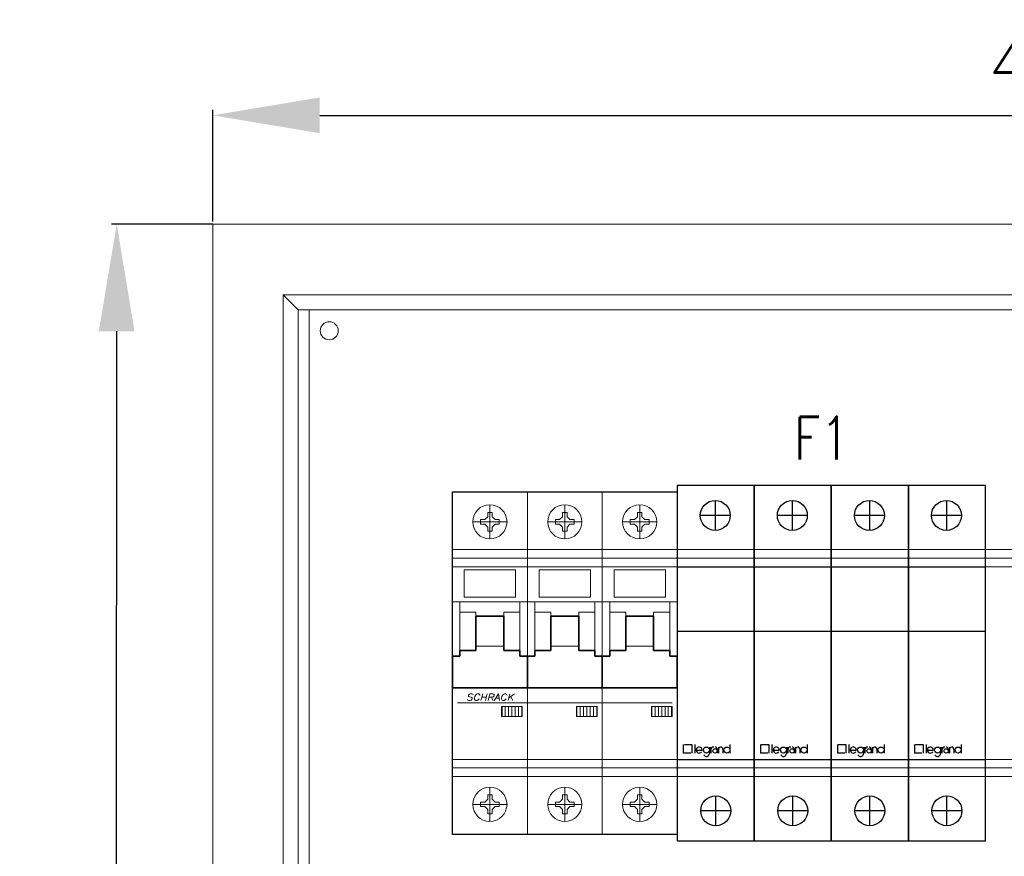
# Model space of a CAD drawing. Extents: x -286 to 6751, y -6190 to 318.
# Tile 5 of 7: x 5636 to 5866, y -4266 to -4071. Entities that reach past the tile are written whole.
import ezdxf
from ezdxf.enums import TextEntityAlignment as Align

# ---------------------------------------------------------------- set-up
doc = ezdxf.new("R2010")
doc.units = 0
doc.set_wipeout_variables(frame=1)
doc.layers.get('defpoints').update_dxf_attribs({"color": 8})
for name, color, linetype, lineweight in [('2DE_TXTNUM', 11, 'Continuous', 18), ('schrack-details', 4, 'Continuous', 5), ('schrack-movparts', 5, 'Continuous', 35), ('schrack-others', 2, 'Continuous', 13), ('schrack-outline', 1, 'Continuous', 25)]:
    doc.layers.add(name, color=color, linetype=linetype, lineweight=lineweight)
doc.layers.add('_HRS_E_Schematy', color=2, linetype='Continuous')
doc.layers.add('CP_WIPEOUT', color=254, linetype='Continuous')
doc.styles.add('arial', font='romans.shx', dxfattribs={"width": 0.7})
doc.styles.add('CP_ATTR', font='arial.ttf')
doc.styles.add('logo', font='romans.shx', dxfattribs={"oblique": 15, "height": 1.5})
doc.styles.get("Standard").update_dxf_attribs({"font": 'romans.shx'})
doc.dimstyles.new('ISO-25', dxfattribs={"dimtxt": 2.5, "dimasz": 2.5, "dimexe": 1.25, "dimexo": 0.625, "dimtad": 1, "dimtxsty": 'Standard', "dimcen": 2.5, "dimadec": 0, "dimazin": 0, "dimtfac": 1, "dimtmove": 0, "dimatfit": 3, "dimfxl": 0, "dimarcsym": 0})

# ---------------------------------------------------------------- blocks, each defined once
blk = doc.blocks.new('*U59')
at = {"layer": 'schrack-details'}
h = blk.add_hatch(dxfattribs=at)
h.set_pattern_fill('ANSI31', color=256, scale=0.25, angle=45, style=0)
h.set_pattern_definition([(90, (69772983.81142011, 70824706.6273988), (-0.79375, 1.665334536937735e-16), [])])
h.paths.add_polyline_path([(11.48462606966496, 12.39364209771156), (11.48462606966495, 10.02787838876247), (16.32273769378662, 10.02787838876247), (16.32273769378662, 12.39364209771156)])
h = blk.add_hatch(dxfattribs=at)
h.set_pattern_fill('ANSI31', color=256, scale=0.25, angle=45, style=0)
h.set_pattern_definition([(90, (69773001.31142011, 70824706.6273988), (-0.79375, 1.665334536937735e-16), [])])
h.paths.add_polyline_path([(28.98462606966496, 12.39364209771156), (28.98462606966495, 10.02787838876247), (33.82273769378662, 10.02787838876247), (33.82273769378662, 12.39364209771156)])
h = blk.add_hatch(dxfattribs=at)
h.set_pattern_fill('ANSI31', color=256, scale=0.25, angle=45, style=0)
h.set_pattern_definition([(90, (69773018.81142011, 70824706.6273988), (-0.79375, 1.665334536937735e-16), [])])
h.paths.add_polyline_path([(46.48462606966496, 12.39364209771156), (46.48462606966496, 10.02787838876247), (51.32273769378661, 10.02787838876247), (51.32273769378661, 12.39364209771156)])
for p, q in [((8.235000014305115, 57.70000000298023), (8.235000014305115, 56.7032694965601)), ((8.75, 57.70000000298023), (8.235000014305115, 57.70000000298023)), ((8.75, 59.5), (8.75, 51.5)), ((9.265000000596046, 57.70000000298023), (8.75, 57.70000000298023)), ((9.265000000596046, 56.70326948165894), (9.265000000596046, 57.70000000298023)), ((25.73500001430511, 57.70000000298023), (25.73500001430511, 56.7032694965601)), ((26.25, 57.70000000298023), (25.73500001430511, 57.70000000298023)), ((26.25, 59.5), (26.25, 51.5)), ((26.76500000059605, 57.70000000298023), (26.25, 57.70000000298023)), ((26.76500000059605, 56.70326948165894), (26.76500000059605, 57.70000000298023)), ((43.75, 57.70000000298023), (43.23500001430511, 57.70000000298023)), ((43.23500001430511, 57.70000000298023), (43.23500001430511, 56.7032694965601)), ((43.75, 59.5), (43.75, 51.5)), ((44.26500000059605, 57.70000000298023), (43.75, 57.70000000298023)), ((44.26500000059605, 56.70326948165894), (44.26500000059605, 57.70000000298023)), ((12.75, 55.5), (4.75, 55.5)), ((7.546730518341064, 56.01500000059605), (6.550000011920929, 56.01500000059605)), ((6.550000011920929, 56.01500000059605), (6.550000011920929, 55.5)), ((6.550000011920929, 55.5), (6.550000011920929, 54.98499999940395)), ((8.235000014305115, 56.7032694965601), (7.546730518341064, 56.01500000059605)), ((9.264999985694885, 56.7032694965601), (9.953269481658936, 56.01500000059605)), ((10.95000000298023, 56.01500000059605), (9.953269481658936, 56.01500000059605)), ((10.95000000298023, 55.5), (10.95000000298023, 56.01500000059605)), ((10.95000000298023, 54.98499999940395), (10.95000000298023, 55.5)), ((30.25, 55.5), (22.25, 55.5)), ((25.04673051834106, 56.01500000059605), (24.05000001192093, 56.01500000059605)), ((24.05000001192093, 56.01500000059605), (24.05000001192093, 55.5)), ((24.05000001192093, 55.5), (24.05000001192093, 54.98499999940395)), ((25.73500001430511, 56.7032694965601), (25.04673051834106, 56.01500000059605)), ((26.76499998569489, 56.7032694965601), (27.45326948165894, 56.01500000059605)), ((28.45000000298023, 56.01500000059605), (27.45326948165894, 56.01500000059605)), ((28.45000000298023, 55.5), (28.45000000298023, 56.01500000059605)), ((28.45000000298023, 54.98499999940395), (28.45000000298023, 55.5)), ((47.75, 55.5), (39.75, 55.5)), ((41.55000001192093, 56.01500000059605), (41.55000001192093, 55.5)), ((42.54673051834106, 56.01500000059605), (41.55000001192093, 56.01500000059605)), ((41.55000001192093, 55.5), (41.55000001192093, 54.98499999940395)), ((43.23500001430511, 56.7032694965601), (42.54673051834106, 56.01500000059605)), ((44.26499998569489, 56.7032694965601), (44.95326948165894, 56.01500000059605)), ((45.95000000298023, 56.01500000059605), (44.95326948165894, 56.01500000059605)), ((45.95000000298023, 55.5), (45.95000000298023, 56.01500000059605)), ((45.95000000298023, 54.98499999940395), (45.95000000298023, 55.5)), ((6.550000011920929, 54.98499999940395), (7.546730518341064, 54.98499999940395)), ((8.235000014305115, 54.2967305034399), (7.546730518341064, 54.98499999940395)), ((8.235000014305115, 54.2967305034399), (8.235000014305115, 53.30000001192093)), ((8.235000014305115, 53.30000001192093), (8.75, 53.30000001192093)), ((8.75, 53.30000001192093), (9.265000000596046, 53.30000001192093)), ((9.264999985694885, 54.2967305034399), (9.953269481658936, 54.98499999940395)), ((9.265000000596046, 53.30000001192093), (9.265000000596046, 54.29673051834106)), ((9.953269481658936, 54.98499999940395), (10.95000000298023, 54.98499999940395)), ((24.05000001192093, 54.98499999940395), (25.04673051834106, 54.98499999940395)), ((25.73500001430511, 54.2967305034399), (25.04673051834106, 54.98499999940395)), ((25.73500001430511, 54.2967305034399), (25.73500001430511, 53.30000001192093)), ((25.73500001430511, 53.30000001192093), (26.25, 53.30000001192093)), ((26.25, 53.30000001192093), (26.76500000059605, 53.30000001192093)), ((26.76499998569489, 54.2967305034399), (27.45326948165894, 54.98499999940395)), ((26.76500000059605, 53.30000001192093), (26.76500000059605, 54.29673051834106)), ((27.45326948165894, 54.98499999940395), (28.45000000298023, 54.98499999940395)), ((41.55000001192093, 54.98499999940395), (42.54673051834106, 54.98499999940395)), ((43.23500001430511, 54.2967305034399), (42.54673051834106, 54.98499999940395)), ((43.23500001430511, 54.2967305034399), (43.23500001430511, 53.30000001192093)), ((43.23500001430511, 53.30000001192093), (43.75, 53.30000001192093)), ((43.75, 53.30000001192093), (44.26500000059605, 53.30000001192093)), ((44.26499998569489, 54.2967305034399), (44.95326948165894, 54.98499999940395)), ((44.26500000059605, 53.30000001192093), (44.26500000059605, 54.29673051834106)), ((44.95326948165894, 54.98499999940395), (45.95000000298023, 54.98499999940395)), ((0, 45.01828366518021), (17.5, 45.01828366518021)), ((2.75, 44.29999999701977), (14.75, 44.29999999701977)), ((2.75, 44.29999999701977), (2.75, 37.92648585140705)), ((14.75, 44.29999999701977), (14.75, 37.92648585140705)), ((17.5, 45.01828366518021), (35, 45.01828366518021)), ((20.25, 44.29999999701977), (32.25, 44.29999999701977)), ((20.25, 44.29999999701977), (20.25, 37.92648585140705)), ((32.25, 44.29999999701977), (32.25, 37.92648585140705)), ((35, 45.01828366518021), (52.5, 45.01828366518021)), ((37.75, 44.29999999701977), (37.75, 37.92648585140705)), ((37.75, 44.29999999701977), (49.75, 44.29999999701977)), ((49.75, 44.29999999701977), (49.75, 37.92648585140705)), ((2.75, 37.92648585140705), (14.75, 37.92648585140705)), ((20.25, 37.92648585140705), (32.25, 37.92648585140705)), ((37.75, 37.92648585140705), (49.75, 37.92648585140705)), ((1.490116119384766e-08, 36.79999999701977), (17.5, 36.79999999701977)), ((1.75, 36.79999999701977), (1.75, 25.43993033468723)), ((15.75, 36.79999999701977), (15.75, 25.43993033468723)), ((17.50000001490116, 36.79999999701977), (35, 36.79999999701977)), ((19.25, 36.79999999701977), (19.25, 25.43993033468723)), ((33.25, 36.79999999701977), (33.25, 25.43993033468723)), ((35.00000001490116, 36.79999999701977), (52.5, 36.79999999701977)), ((36.75, 36.79999999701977), (36.75, 25.43993033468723)), ((50.75, 36.79999999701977), (50.75, 25.43993033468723)), ((5.5, 34.43993033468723), (1.75, 34.43993033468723)), ((5.5, 33.43993033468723), (5.5, 34.43993033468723)), ((12, 33.43993033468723), (12, 34.43993033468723)), ((12, 34.43993033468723), (15.75, 34.43993033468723)), ((23, 34.43993033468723), (19.25, 34.43993033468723)), ((23, 33.43993033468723), (23, 34.43993033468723)), ((29.5, 33.43993033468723), (29.5, 34.43993033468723)), ((29.5, 34.43993033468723), (33.25, 34.43993033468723)), ((40.5, 34.43993033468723), (36.75, 34.43993033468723)), ((40.5, 33.43993033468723), (40.5, 34.43993033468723)), ((47, 34.43993033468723), (50.75, 34.43993033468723)), ((47, 33.43993033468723), (47, 34.43993033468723)), ((5.5, 26.43993033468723), (12, 26.43993033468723)), ((23, 26.43993033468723), (29.5, 26.43993033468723)), ((40.5, 26.43993033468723), (47, 26.43993033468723)), ((1.194631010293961, 13.21803447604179), (51.30536898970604, 13.21803447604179)), ((17.5, 0), (0, 0)), ((35, 0), (17.5, 0)), ((52.5, 0), (35, 0)), ((8.75, -14.5), (8.75, -6.5)), ((26.25, -14.5), (26.25, -6.5)), ((43.75, -14.5), (43.75, -6.5)), ((8.235000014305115, -8.300000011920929), (8.75, -8.300000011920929)), ((8.235000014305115, -9.296730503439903), (8.235000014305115, -8.300000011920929)), ((8.75, -8.300000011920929), (9.265000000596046, -8.300000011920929)), ((9.265000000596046, -8.300000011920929), (9.265000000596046, -9.296730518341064)), ((25.73500001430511, -8.300000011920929), (26.25, -8.300000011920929)), ((25.73500001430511, -9.296730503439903), (25.73500001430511, -8.300000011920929)), ((26.25, -8.300000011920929), (26.76500000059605, -8.300000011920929)), ((26.76500000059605, -8.300000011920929), (26.76500000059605, -9.296730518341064)), ((43.23500001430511, -9.296730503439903), (43.23500001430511, -8.300000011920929)), ((43.23500001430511, -8.300000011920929), (43.75, -8.300000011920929)), ((43.75, -8.300000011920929), (44.26500000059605, -8.300000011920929)), ((44.26500000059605, -8.300000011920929), (44.26500000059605, -9.296730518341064)), ((12.75, -10.5), (4.75, -10.5)), ((6.550000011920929, -10.5), (6.550000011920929, -9.984999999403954)), ((6.550000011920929, -9.984999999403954), (7.546730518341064, -9.984999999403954)), ((6.550000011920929, -11.01500000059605), (6.550000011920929, -10.5)), ((7.546730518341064, -11.01500000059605), (6.550000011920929, -11.01500000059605)), ((8.235000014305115, -9.296730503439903), (7.546730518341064, -9.984999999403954)), ((8.235000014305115, -11.7032694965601), (7.546730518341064, -11.01500000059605)), ((9.264999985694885, -9.296730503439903), (9.953269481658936, -9.984999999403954)), ((9.264999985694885, -11.7032694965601), (9.953269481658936, -11.01500000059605)), ((9.953269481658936, -9.984999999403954), (10.95000000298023, -9.984999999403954)), ((10.95000000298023, -11.01500000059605), (9.953269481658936, -11.01500000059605)), ((10.95000000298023, -9.984999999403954), (10.95000000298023, -10.5)), ((10.95000000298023, -10.5), (10.95000000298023, -11.01500000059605)), ((30.25, -10.5), (22.25, -10.5)), ((24.05000001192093, -10.5), (24.05000001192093, -9.984999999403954)), ((24.05000001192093, -9.984999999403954), (25.04673051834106, -9.984999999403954)), ((24.05000001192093, -11.01500000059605), (24.05000001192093, -10.5)), ((25.04673051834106, -11.01500000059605), (24.05000001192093, -11.01500000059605)), ((25.73500001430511, -9.296730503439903), (25.04673051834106, -9.984999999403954)), ((25.73500001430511, -11.7032694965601), (25.04673051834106, -11.01500000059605)), ((26.76499998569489, -9.296730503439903), (27.45326948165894, -9.984999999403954)), ((26.76499998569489, -11.7032694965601), (27.45326948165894, -11.01500000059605)), ((27.45326948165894, -9.984999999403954), (28.45000000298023, -9.984999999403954)), ((28.45000000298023, -11.01500000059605), (27.45326948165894, -11.01500000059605)), ((28.45000000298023, -9.984999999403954), (28.45000000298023, -10.5)), ((28.45000000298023, -10.5), (28.45000000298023, -11.01500000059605)), ((47.75, -10.5), (39.75, -10.5)), ((41.55000001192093, -9.984999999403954), (42.54673051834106, -9.984999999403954)), ((41.55000001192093, -10.5), (41.55000001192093, -9.984999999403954)), ((41.55000001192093, -11.01500000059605), (41.55000001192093, -10.5)), ((42.54673051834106, -11.01500000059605), (41.55000001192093, -11.01500000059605)), ((43.23500001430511, -9.296730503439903), (42.54673051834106, -9.984999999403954)), ((43.23500001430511, -11.7032694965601), (42.54673051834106, -11.01500000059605)), ((44.26499998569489, -9.296730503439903), (44.95326948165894, -9.984999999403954)), ((44.26499998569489, -11.7032694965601), (44.95326948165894, -11.01500000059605)), ((44.95326948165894, -9.984999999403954), (45.95000000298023, -9.984999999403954)), ((45.95000000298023, -11.01500000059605), (44.95326948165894, -11.01500000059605)), ((45.95000000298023, -9.984999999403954), (45.95000000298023, -10.5)), ((45.95000000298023, -10.5), (45.95000000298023, -11.01500000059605)), ((8.235000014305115, -12.70000000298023), (8.235000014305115, -11.7032694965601)), ((8.75, -12.70000000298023), (8.235000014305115, -12.70000000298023)), ((9.265000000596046, -12.70000000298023), (8.75, -12.70000000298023)), ((9.265000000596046, -11.70326948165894), (9.265000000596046, -12.70000000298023)), ((25.73500001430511, -12.70000000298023), (25.73500001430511, -11.7032694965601)), ((26.25, -12.70000000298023), (25.73500001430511, -12.70000000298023)), ((26.76500000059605, -12.70000000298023), (26.25, -12.70000000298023)), ((26.76500000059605, -11.70326948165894), (26.76500000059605, -12.70000000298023)), ((43.23500001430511, -12.70000000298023), (43.23500001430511, -11.7032694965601)), ((43.75, -12.70000000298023), (43.23500001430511, -12.70000000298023)), ((44.26500000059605, -12.70000000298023), (43.75, -12.70000000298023)), ((44.26500000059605, -11.70326948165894), (44.26500000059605, -12.70000000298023))]:
    blk.add_line(p, q, dxfattribs=at)
for points in [[(11.48462606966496, 12.39364209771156), (16.32273769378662, 12.39364209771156), (16.32273769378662, 10.02787838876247), (11.48462606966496, 10.02787838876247)], [(28.98462606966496, 12.39364209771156), (33.82273769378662, 12.39364209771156), (33.82273769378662, 10.02787838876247), (28.98462606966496, 10.02787838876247)], [(46.48462606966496, 12.39364209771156), (51.32273769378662, 12.39364209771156), (51.32273769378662, 10.02787838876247), (46.48462606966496, 10.02787838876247)]]:
    blk.add_lwpolyline(points, close=True, dxfattribs=at)
for centre in [(8.75, 55.5), (26.25, 55.5), (43.75, 55.5), (8.75, -10.5), (26.25, -10.5), (43.75, -10.5)]:
    blk.add_circle(centre, 4, dxfattribs=at)
at = {"layer": 'schrack-movparts'}
for p, q in [((5.5, 33.43993033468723), (5.5, 26.43993033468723)), ((5.5, 33.43993033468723), (12, 33.43993033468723)), ((12, 33.43993033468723), (12, 26.43993033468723)), ((23, 33.43993033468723), (23, 26.43993033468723)), ((23, 33.43993033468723), (29.5, 33.43993033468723)), ((29.5, 33.43993033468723), (29.5, 26.43993033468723)), ((40.5, 33.43993033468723), (47, 33.43993033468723)), ((40.5, 33.43993033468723), (40.5, 26.43993033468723)), ((47, 33.43993033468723), (47, 26.43993033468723)), ((5.5, 25.43993033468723), (1.75, 25.43993033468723)), ((1.75, 24.10839594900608), (1.75, 25.43993033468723)), ((5.5, 26.43993033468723), (5.5, 25.43993033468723)), ((12, 26.43993033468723), (12, 25.43993033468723)), ((12, 25.43993033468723), (15.75, 25.43993033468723)), ((15.75, 24.10839594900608), (15.75, 25.43993033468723)), ((23, 25.43993033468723), (19.25, 25.43993033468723)), ((19.25, 24.10839594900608), (19.25, 25.43993033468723)), ((23, 26.43993033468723), (23, 25.43993033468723)), ((29.5, 26.43993033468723), (29.5, 25.43993033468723)), ((29.5, 25.43993033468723), (33.25, 25.43993033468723)), ((33.25, 24.10839594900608), (33.25, 25.43993033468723)), ((36.75, 24.10839594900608), (36.75, 25.43993033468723)), ((40.5, 25.43993033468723), (36.75, 25.43993033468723)), ((40.5, 26.43993033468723), (40.5, 25.43993033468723)), ((47, 26.43993033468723), (47, 25.43993033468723)), ((47, 25.43993033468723), (50.75, 25.43993033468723)), ((50.75, 24.10839594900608), (50.75, 25.43993033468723)), ((1.75, 24.10839594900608), (0, 24.10839594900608)), ((0, 24.10839594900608), (0, 16.7580202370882)), ((15.75, 24.10839594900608), (17.5, 24.10839594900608)), ((19.25, 24.10839594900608), (17.5, 24.10839594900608)), ((17.5, 24.10839594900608), (17.5, 16.7580202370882)), ((17.5, 24.10839594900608), (17.5, 16.7580202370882)), ((33.25, 24.10839594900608), (35, 24.10839594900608)), ((35, 24.10839594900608), (35, 16.7580202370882)), ((36.75, 24.10839594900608), (35, 24.10839594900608)), ((35, 24.10839594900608), (35, 16.7580202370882)), ((50.75, 24.10839594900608), (52.5, 24.10839594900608)), ((52.5, 24.10839594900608), (52.5, 16.7580202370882)), ((0, 16.7580202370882), (17.5, 16.7580202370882)), ((17.5, 16.7580202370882), (35, 16.7580202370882)), ((35, 16.7580202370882), (52.5, 16.7580202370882))]:
    blk.add_line(p, q, dxfattribs=at)
at = {"layer": 'schrack-others'}
for p, q in [((17.5, 62.5), (17.5, -17.5)), ((17.5, -17.5), (17.5, 62.5)), ((35, 62.5), (35, -17.5))]:
    blk.add_line(p, q, dxfattribs=at)
at = {"layer": 'schrack-outline'}
for p, q in [((0, -17.5), (0, 62.5)), ((0, 62.5), (17.5, 62.5)), ((17.5, 62.5), (35, 62.5)), ((35, 62.5), (52.5, 62.5)), ((52.5, 62.5), (52.5, -17.5)), ((17.5, -17.5), (0, -17.5)), ((35, -17.5), (17.5, -17.5)), ((52.5, -17.5), (35, -17.5))]:
    blk.add_line(p, q, dxfattribs=at)
at = {"layer": 'schrack-others', "style": 'logo', "oblique": 15, "width": 1.2}
blk.add_text('SCHRACK', height=1.5, dxfattribs=at).set_placement((8.75, 13.79999999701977), align=Align.CENTER)
blk = doc.blocks.new('logo_legrand')
at = {"color": 7}
for p, q in [((1.434832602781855, 3.498583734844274), (1.434832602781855, 1.498583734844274)), ((1.684832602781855, 3.498583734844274), (3.434832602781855, 3.498583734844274)), ((3.434832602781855, 3.498583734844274), (3.434832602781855, 1.498583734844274)), ((3.184832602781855, 1.498583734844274), (1.434832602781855, 1.498583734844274))]:
    blk.add_line(p, q, dxfattribs=at)
at = {"color": 1}
for p, q in [((4.134832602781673, 3.498583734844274), (4.134832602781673, 1.498583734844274)), ((7.534832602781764, 2.898583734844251), (7.534832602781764, 1.398583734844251)), ((7.834832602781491, 2.898583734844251), (7.834832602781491, 1.498583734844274)), ((9.334832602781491, 2.498583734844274), (9.334832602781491, 1.498583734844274)), ((9.634832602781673, 2.898583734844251), (9.634832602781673, 1.498583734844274)), ((10.63483260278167, 2.398583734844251), (10.63483260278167, 1.498583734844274)), ((12.33483260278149, 3.498583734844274), (12.33483260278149, 1.498583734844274)), ((4.434832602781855, 2.198583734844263), (5.834832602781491, 2.198583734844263))]:
    blk.add_line(p, q, dxfattribs=at)
for centre, radius in [((6.834832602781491, 2.198583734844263), 0.7), ((8.834832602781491, 1.998583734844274), 0.5), ((11.63483260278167, 2.198583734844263), 0.7)]:
    blk.add_circle(centre, radius, dxfattribs=at)
for centre, radius, start, end in [((5.134832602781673, 2.198583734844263), 0.7, 0, 326.560385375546), ((8.534832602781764, 2.198583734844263), 0.7, 89.19826479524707, 179.8420283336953), ((8.934832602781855, 2.498583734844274), 0.4, 0, 103.9919178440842), ((10.13483260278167, 2.398583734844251), 0.5, 0, 180.570231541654), ((6.834832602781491, 1.398583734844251), 0.7, 206.8134311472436, 0)]:
    blk.add_arc(centre, radius, start, end, dxfattribs=at)
blk = doc.blocks.new('2d_lgr_r300_213_5dpxpk9')
blk.add_wipeout([(0, -41.5), (17.999999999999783, -41.5), (17.999999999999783, 41.5), (0, 41.5)]).dxf.layer = 'CP_WIPEOUT'
for p, q in [((18, 41.5), (0, 41.5)), ((0, 41.5), (0, -41.5)), ((18, -41.5), (18, 41.5)), ((8.9, 38), (8.9, 31)), ((12.39999999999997, 34.5), (5.400000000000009, 34.5)), ((0, 22.5), (18, 22.5)), ((0, 7.5), (18, 7.5)), ((0, -22.5), (18, -22.5)), ((9.000000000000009, -37.99999999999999), (9, -31)), ((12.49999999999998, -34.5), (5.50000000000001, -34.49999999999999)), ((0, -41.5), (18, -41.5))]:
    blk.add_line(p, q)
for centre in [(8.9, 34.5), (9, -34.49999999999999)]:
    blk.add_circle(centre, 3.5)
blk.add_blockref('logo_legrand', (0, -22.5))
at = {"linetype": 'ByBlock', "style": 'CP_ATTR', "flags": 9}
for tag, p in [('ORDER-NO', (-0.09196070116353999, -41.5186823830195)), ('PRODUCER', (-0.09195106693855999, -41.51879508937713)), ('GROUP', (-0.09193407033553, -41.51839809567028)), ('PRODUCT-TYPE', (-0.0919354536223, -41.51857666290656)), ('ARTICLE', (-0.09192841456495, -41.51848915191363)), ('NUMBER', (-0.09192282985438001, -41.51830997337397)), ('NAME', (-0.09191336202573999, -41.5182065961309)), ('CHARACTER', (-0.09157883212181, -41.51848166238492)), ('VOLTAGE', (-0.09145917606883, -41.51877985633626)), ('POWER', (-0.0914430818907, -41.5186801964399)), ('OTHER', (-0.09141217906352, -41.51830289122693)), ('IP', (-0.09125475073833, -41.51839810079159))]:
    blk.add_attdef(tag, text='', height=5e-05, dxfattribs=at).set_placement(p, align=Align.MIDDLE_LEFT)
at = {"layer": '2DE_TXTNUM', "linetype": 'ByBlock', "style": 'CP_ATTR', "flags": 8}
blk.add_attdef('TAG', text='', height=2.5, dxfattribs=at).set_placement((9, 15), align=Align.MIDDLE_CENTER)
blk = doc.blocks.new('*D88')
at = {"color": 0, "lineweight": -2, "transparency": 16777216}
for p, q in [((5680.915840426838, -4117.910030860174), (5680.915840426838, -4091.842676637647)), ((5705.915840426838, -4093.092676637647), (6055.915840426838, -4093.092676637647)), ((6080.915840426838, -4117.910030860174), (6080.915840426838, -4091.842676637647))]:
    blk.add_line(p, q, dxfattribs=at)
at = {"color": 0, "transparency": 16777216}
for points in [[(5705.915840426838, -4088.92600997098), (5705.915840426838, -4097.259343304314), (5680.915840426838, -4093.092676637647)], [(6055.915840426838, -4088.92600997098), (6055.915840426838, -4097.259343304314), (6080.915840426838, -4093.092676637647)]]:
    blk.add_solid(points, dxfattribs=at)
at = {"layer": 'defpoints', "color": 0, "transparency": 16777216}
for p in [(6080.915840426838, -4093.092676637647), (5680.915840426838, -4118.535030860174), (6080.915840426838, -4118.535030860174)]:
    blk.add_point(p, dxfattribs=at)
at = {"color": 0, "transparency": 16777216, "insert": (5880.915840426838, -4080.592676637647), "char_height": 15, "attachment_point": 5}
blk.add_mtext('400', dxfattribs=at)
blk = doc.blocks.new('*D89')
at = {"color": 0, "lineweight": -2, "transparency": 16777216}
for p, q in [((5680.915840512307, -4118.534919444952), (5657.251840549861, -4118.514659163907)), ((5658.480435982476, -4143.51572020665), (5657.898244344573, -4823.515314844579)), ((5680.290840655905, -4848.534495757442), (5656.62684069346, -4848.514235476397))]:
    blk.add_line(p, q, dxfattribs=at)
at = {"color": 0, "transparency": 16777216}
for points in [[(5654.313770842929, -4143.512152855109), (5662.647101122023, -4143.519287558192), (5658.501840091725, -4118.515729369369)], [(5653.731579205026, -4823.511747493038), (5662.06490948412, -4823.518882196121), (5657.876840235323, -4848.515305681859)]]:
    blk.add_solid(points, dxfattribs=at)
at = {"layer": 'defpoints', "color": 0, "transparency": 16777216}
for p in [(5681.540840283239, -4118.535454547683), (5657.876840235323, -4848.515305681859), (5680.915840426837, -4848.535030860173)]:
    blk.add_point(p, dxfattribs=at)
at = {"color": 0, "transparency": 16777216, "insert": (5645.689344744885, -4483.50481547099), "char_height": 15, "attachment_point": 5, "rotation": 89.95094538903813}
blk.add_mtext('730', dxfattribs=at)

msp = doc.modelspace()

# ---------------------------------------------------------------- linework, layer by layer
at = {"layer": 'schrack-details'}
msp.add_circle((5708.137317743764, -4143.417481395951), 2.111555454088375, dxfattribs=at)
at = {"layer": 'schrack-others'}
for p, q in [((6080.915840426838, -4118.535030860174), (5680.915840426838, -4118.535030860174)), ((5680.915840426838, -4118.535030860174), (5680.915840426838, -4848.535030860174)), ((5697.415840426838, -4135.035030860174), (5700.915840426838, -4138.535030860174)), ((6064.415840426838, -4135.035030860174), (5697.415840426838, -4135.035030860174)), ((5697.415840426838, -4135.035030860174), (5697.415840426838, -4832.035030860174)), ((5700.915840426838, -4138.535030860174), (6060.915840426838, -4138.535030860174)), ((5700.915840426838, -4828.535030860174), (5700.915840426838, -4138.535030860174))]:
    msp.add_line(p, q, dxfattribs=at)

# ---------------------------------------------------------------- block references
at = {"layer": '_HRS_E_Schematy'}
msp.add_blockref('*U59', (5736.915840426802, -4243.553314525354), dxfattribs=at)

# ---------------------------------------------------------------- texts
at = {"layer": '_HRS_E_Schematy', "color": 2, "style": 'arial', "width": 0.8}
msp.add_text('F1', height=10, dxfattribs=at).set_placement((5816.710431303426, -4173.491640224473))

# ---------------------------------------------------------------- dimensions: what is measured, and where the dimension line sits
for p1, p2, distance, picture, middle in [((5680.915840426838, -4118.535030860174), (6080.915840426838, -4118.535030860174), 25.442354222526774, '*D88', (5880.915840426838, -4080.592676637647)), ((5681.54084028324, -4118.535454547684), (5680.915840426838, -4848.535030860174), -23.039008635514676, '*D89', (5645.689344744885, -4483.50481547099))]:
    dim = msp.add_aligned_dim(p1=p1, p2=p2, distance=distance, dimstyle='ISO-25', override={"dimtxt": 15, "dimasz": 25, "dimgap": 5})
    dim.commit()
    dim.dimension.update_dxf_attribs({"geometry": picture, "text_midpoint": middle})

# ---------------------------------------------------------------- next in the draw order: block references
at = {"layer": '_HRS_E_Schematy', "color": 2}
msp.add_blockref('2d_lgr_r300_213_5dpxpk9', (5789.415840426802, -4221.053314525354), dxfattribs=at)

# ---------------------------------------------------------------- next in the draw order: block references
msp.add_blockref('2d_lgr_r300_213_5dpxpk9', (5807.415840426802, -4221.053314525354), dxfattribs=at)

# ---------------------------------------------------------------- next in the draw order: block references
msp.add_blockref('2d_lgr_r300_213_5dpxpk9', (5825.415840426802, -4221.053314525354), dxfattribs=at)

# ---------------------------------------------------------------- next in the draw order: block references
msp.add_blockref('2d_lgr_r300_213_5dpxpk9', (5843.415840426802, -4221.053314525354), dxfattribs=at)

# ---------------------------------------------------------------- next in the draw order: linework, layer by layer
at = {"layer": 'schrack-details'}
for p, q in [((5736.915840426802, -4194.535030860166), (6024.915840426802, -4194.535030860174)), ((5736.915840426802, -4196.535030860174), (6024.915840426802, -4196.535030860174)), ((5736.915840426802, -4245.535030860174), (6024.915840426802, -4245.535030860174)), ((5736.915840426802, -4247.535030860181), (6024.915840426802, -4247.535030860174))]:
    msp.add_line(p, q, dxfattribs=at)
for points in [[(6058.415840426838, -4823.535030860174), (6058.415840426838, -4138.535030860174), (5703.415840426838, -4138.535030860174), (5703.415840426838, -4823.535030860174)], [(5736.915840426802, -4243.535030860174), (6024.915840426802, -4243.535030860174), (6024.915840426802, -4198.535030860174), (5736.915840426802, -4198.535030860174)]]:
    msp.add_lwpolyline(points, close=True, dxfattribs=at)

doc.saveas('drawing.dxf')
